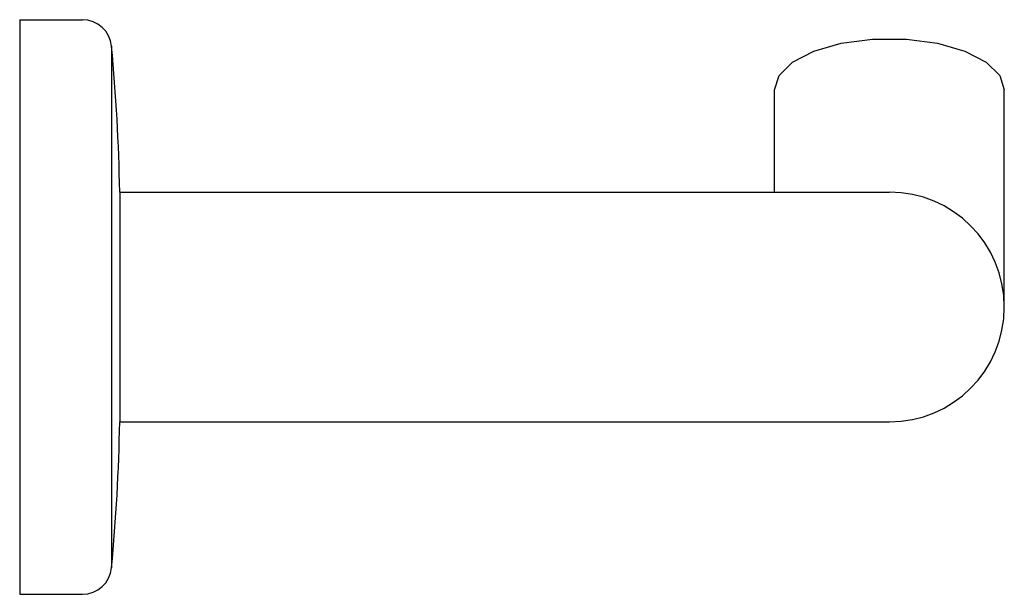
# Model space of a CAD drawing. Header units: millimetres. Extents: x 4077.4606 to 4077.5461, y 1656.4047 to 1656.4546.
import ezdxf

# ---------------------------------------------------------------- set-up
doc = ezdxf.new("R2010")
doc.units = ezdxf.units.MM
doc.layers.add('SANINDUSA', color=3, linetype='Continuous')

msp = doc.modelspace()

# ---------------------------------------------------------------- linework, layer by layer
at = {"layer": 'SANINDUSA'}
for p, q in [((4077.460596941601, 1656.454557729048), (4077.460596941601, 1656.404688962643)), ((4077.460596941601, 1656.454557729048), (4077.466043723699, 1656.454557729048)), ((4077.468575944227, 1656.452251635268), (4077.468575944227, 1656.406995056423)), ((4077.534620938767, 1656.452868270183), (4077.537575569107, 1656.452868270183)), ((4077.526124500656, 1656.439597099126), (4077.526124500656, 1656.448467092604)), ((4077.546072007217, 1656.429623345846), (4077.546072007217, 1656.448467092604)), ((4077.469274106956, 1656.439597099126), (4077.536098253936, 1656.439597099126)), ((4077.469280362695, 1656.439597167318), (4077.469280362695, 1656.419649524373)), ((4077.469274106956, 1656.419649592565), (4077.536098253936, 1656.419649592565)), ((4077.460596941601, 1656.404688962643), (4077.466043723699, 1656.404688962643))]:
    msp.add_line(p, q, dxfattribs=at)
for points in [[(4077.526124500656, 1656.448467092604), (4077.526525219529, 1656.449715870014), (4077.527695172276, 1656.45086429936), (4077.529540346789, 1656.451820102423), (4077.531912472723, 1656.452506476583), (4077.534620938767, 1656.452868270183)], [(4077.537575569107, 1656.452868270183), (4077.540284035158, 1656.45250647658), (4077.542656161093, 1656.45182010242), (4077.544501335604, 1656.450864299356), (4077.545671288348, 1656.449715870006), (4077.546072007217, 1656.448467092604)]]:
    msp.add_lwpolyline(points, dxfattribs=at)
for centre, radius, start, end in [((4077.466043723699, 1656.452014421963), 0.0025433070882, 5.351734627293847, 90), ((4077.301608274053, 1656.436610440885), 0.1676986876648, 1.020496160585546, 5.351734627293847), ((4077.536098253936, 1656.429623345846), 0.009973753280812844, 270, 90), ((4077.301608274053, 1656.422636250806), 0.1676986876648, 354.6482653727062, 358.9795038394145), ((4077.466043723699, 1656.407232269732), 0.0025433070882, 270, 354.6482653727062)]:
    msp.add_arc(centre, radius, start, end, dxfattribs=at)

doc.saveas('drawing.dxf')
